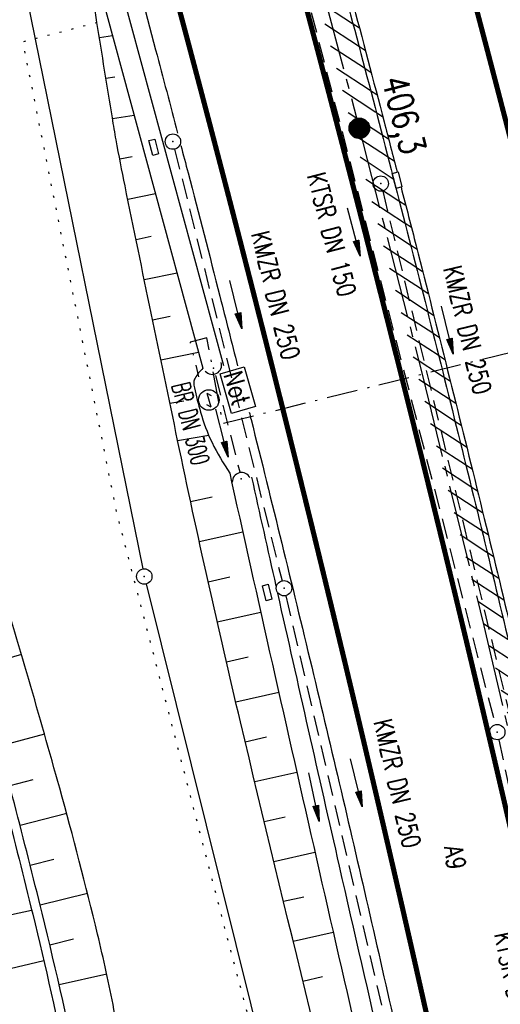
# Model space of a CAD drawing. Extents: x 445979 to 446615, y 447871 to 449065.
# Tile 32 of 47: x 446180 to 446227, y 448795 to 448891. Entities that reach past the tile are written whole.
import ezdxf
from ezdxf.enums import TextEntityAlignment as Align

# ---------------------------------------------------------------- set-up
doc = ezdxf.new("R2010")
doc.units = 0
doc.header["$LTSCALE"] = 2
doc.header["$MEASUREMENT"] = 0
for name, pattern in [('ACHSE', [5.5, 4, -0.5, 0.5, -0.5]), ('AUSGEZOGEN', [0]), ('BAB-FM2', [2.6, 1.5, -0.5, 0.1, -0.5]), ('GESTRICH-X2', [1.5, 1, -0.5]), ('PUNKTX2_STR', [0.6, 0.1, -0.5])]:
    doc.linetypes.add(name, pattern=pattern)
doc.layers.get('0').update_dxf_attribs({"linetype": 'AUSGEZOGEN'})
for name, color, linetype in [('199-GRENZL-BAB', 7, 'AUSGEZOGEN'), ('199-GRENZP-BAB', 7, 'AUSGEZOGEN'), ('ACHSETOP', 250, 'ACHSE'), ('BAB_FM', 5, 'BAB-FM2'), ('BOESCHG', 250, 'AUSGEZOGEN'), ('Boeschung', 15, 'CONTINUOUS'), ('DURCHL', 200, 'GESTRICH-X2'), ('FBRTOP', 250, 'AUSGEZOGEN'), ('HEKT_B', 250, 'CONTINUOUS'), ('KANAL', 7, 'GESTRICH-X2'), ('MULDE', 250, 'AUSGEZOGEN'), ('NS', 5, 'AUSGEZOGEN'), ('NUTZUNG', 8, 'PUNKTX2_STR'), ('PFEIL', 7, 'CONTINUOUS'), ('PFEILTOP', 200, 'AUSGEZOGEN'), ('SCHLITZRINNE', 200, 'AUSGEZOGEN'), ('SCHRIFT', 7, 'AUSGEZOGEN'), ('SCHSYMBOL', 200, 'AUSGEZOGEN'), ('TEXTO', 4, 'CONTINUOUS')]:
    doc.layers.add(name, color=color, linetype=linetype)
doc.styles.add('ROMANS', font='romans.shx', dxfattribs={"width": 0.8})

# ---------------------------------------------------------------- blocks, each defined once
blk = doc.blocks.new('*X15')
at = {"color": 0}
for p, q in [((212.2338378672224, 257.3935923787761), (213.2417524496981, 258.4015069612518)), ((212.2358318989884, 257.4662970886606), (213.1690477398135, 258.3995129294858)), ((212.2367523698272, 257.3257962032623), (213.3095486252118, 258.3985924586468)), ((212.2437289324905, 257.2620620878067), (213.3732827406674, 258.3916158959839)), ((212.2440325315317, 257.5452083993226), (213.0901364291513, 258.3913122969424)), ((212.2541807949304, 257.201803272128), (213.4335415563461, 258.3811640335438)), ((212.2606187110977, 257.6325052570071), (213.0028395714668, 258.3747261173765)), ((212.2676832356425, 257.1445950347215), (213.4907497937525, 258.3676615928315)), ((212.283919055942, 257.0901201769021), (213.5452246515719, 258.3514257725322)), ((212.2898237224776, 257.732420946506), (212.9029238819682, 258.3455211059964)), ((212.3026459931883, 257.0381364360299), (213.5972083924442, 258.3326988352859)), ((212.3236761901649, 256.9884559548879), (213.6468888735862, 258.3116686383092)), ((212.3425626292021, 257.8558705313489), (212.7794742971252, 258.2927821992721)), ((212.3468627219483, 256.9409318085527), (213.6944130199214, 258.2884821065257)), ((212.3720904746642, 256.8954488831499), (213.739895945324, 258.2632543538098)), ((212.3992698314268, 256.851917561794), (213.7834272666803, 258.2360749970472)), ((212.4283322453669, 256.8102692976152), (213.8250755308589, 258.2070125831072)), ((212.4592271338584, 256.770453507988), (213.864891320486, 258.1761176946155)), ((212.4919197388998, 256.7324354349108), (213.9029093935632, 258.1434250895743)), ((212.5263897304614, 256.6961947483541), (213.9391500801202, 258.1089550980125)), ((212.5626304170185, 256.6617247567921), (213.9736200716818, 258.0727144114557)), ((212.6006484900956, 256.6290321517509), (214.0063126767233, 258.0346963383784)), ((212.6404642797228, 256.5981372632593), (214.0372075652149, 257.9948805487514)), ((212.6821125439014, 256.5690748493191), (214.0662699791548, 257.9532322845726)), ((212.7256438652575, 256.5418954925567), (214.0934493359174, 257.9097009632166)), ((212.7711267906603, 256.5166677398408), (214.1186770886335, 257.8642180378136)), ((212.8186509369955, 256.4934812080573), (214.1418636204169, 257.8166938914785)), ((212.8683314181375, 256.4724510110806), (214.1628938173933, 257.7670134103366)), ((212.9203151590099, 256.4537240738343), (214.1816207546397, 257.7150296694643)), ((212.9747900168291, 256.437488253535), (214.197856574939, 257.6605548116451)), ((213.0319982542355, 256.4239858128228), (214.2113590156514, 257.6033465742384)), ((213.0922570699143, 256.4135339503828), (214.2218108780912, 257.5430877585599)), ((213.1559911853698, 256.4065573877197), (214.2287874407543, 257.4793536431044)), ((213.2237873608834, 256.4036428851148), (214.2317019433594, 257.4115574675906)), ((213.2964920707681, 256.4056369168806), (214.2297079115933, 257.3388527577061)), ((213.3754033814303, 256.4138375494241), (214.22150727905, 257.2599414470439)), ((213.4627002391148, 256.4304237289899), (214.2049210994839, 257.1726445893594)), ((213.5626159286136, 256.4596287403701), (214.1757160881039, 257.0727288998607)), ((213.6860655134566, 256.5123676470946), (214.1229771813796, 256.9492793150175))]:
    blk.add_line(p, q, dxfattribs=at)
blk = doc.blocks.new('SRMAST2')
at = {"color": 0}
blk.add_circle((0, 0), 0.9989724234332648, dxfattribs=at)
blk.add_point((0, 0), dxfattribs=at)
blk.add_blockref('*X15', (-213.2327699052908, -257.4025749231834))
blk = doc.blocks.new('NOTRUFS')
for p, q in [((-0.7000000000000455, 0), (-0.3571631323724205, 0.350232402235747)), ((-0.7000000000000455, 0), (0.7000000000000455, 0)), ((0.3571631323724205, -0.350232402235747), (0.7000000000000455, 0))]:
    blk.add_line(p, q)
blk.add_lwpolyline([(-2.142789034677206, 4.194266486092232), (1.876258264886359, 4.194266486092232), (1.876258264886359, 1.750018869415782), (-2.142789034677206, 1.750018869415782)], close=True)
blk.add_circle((0, 0), 1)
at = {"style": 'ROMANS', "width": 0.8}
blk.add_text('Not', height=1.8, dxfattribs=at).set_placement((-1.981565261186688, 2.07063249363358))
blk = doc.blocks.new('42')
at = {"color": 0}
blk.add_arc((-0.0246800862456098, -0.3106833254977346), 0.9100732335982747, 12.53630024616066, 167.4636997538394, dxfattribs=at)
blk.add_point((0, 0), dxfattribs=at)
blk = doc.blocks.new('GST')
at = {"color": 0}
blk.add_circle((0, 0), 0.75, dxfattribs=at)
blk.add_point((0, 0), dxfattribs=at)
blk = doc.blocks.new('10')
blk.add_blockref('GST', (0, 0))
blk = doc.blocks.new('PFEIL2')
at = {"color": 0}
for p, q in [((0.8796887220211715, 0.0024565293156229), (-2.401395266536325, -0.0115320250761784)), ((0.8808543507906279, -0.2709205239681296), (0.8785230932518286, 0.2758335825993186)), ((0.8785230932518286, 0.2758335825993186), (2.429089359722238, 0.0090619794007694)), ((0.9110887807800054, 0.2702307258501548), (0.8785706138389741, 0.2646884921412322)), ((0.9651190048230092, 0.2609349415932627), (0.8786494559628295, 0.2461975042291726)), ((1.01914922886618, 0.2516391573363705), (0.8787282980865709, 0.2277065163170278)), ((1.073179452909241, 0.24234337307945), (0.8788071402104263, 0.2092155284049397)), ((1.127209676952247, 0.2330475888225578), (0.8788859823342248, 0.1907245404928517)), ((1.181239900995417, 0.2237518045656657), (0.8789648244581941, 0.1722335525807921)), ((1.235270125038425, 0.2144560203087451), (0.8790436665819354, 0.1537425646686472)), ((1.289300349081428, 0.2051602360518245), (0.8791225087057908, 0.1352515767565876)), ((1.34333057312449, 0.195864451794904), (0.8792013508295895, 0.1167605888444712)), ((1.397360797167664, 0.1865686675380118), (0.8792801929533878, 0.0982696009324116)), ((1.451391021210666, 0.1772728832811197), (0.8793590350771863, 0.0797786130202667)), ((1.505421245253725, 0.1679770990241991), (0.8794378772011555, 0.0612876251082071)), ((1.559451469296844, 0.1586813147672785), (0.8795167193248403, 0.0427966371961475)), ((1.613481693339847, 0.1493855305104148), (0.8795955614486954, 0.024305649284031)), ((1.66751191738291, 0.140089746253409), (0.8796744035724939, 0.005814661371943)), ((1.721542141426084, 0.1307939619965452), (0.8797532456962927, -0.0126763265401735)), ((1.775572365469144, 0.1214981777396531), (0.8798320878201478, -0.0311673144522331)), ((1.82960258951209, 0.1122023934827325), (0.8799109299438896, -0.0496583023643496)), ((1.883632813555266, 0.1029066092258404), (0.8799897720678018, -0.0681492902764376)), ((1.937663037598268, 0.0936108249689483), (0.8800686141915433, -0.08664027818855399)), ((1.991693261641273, 0.0843150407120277), (0.8801474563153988, -0.105131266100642)), ((2.045723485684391, 0.0750192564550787), (0.8802262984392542, -0.1236222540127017)), ((2.099753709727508, 0.0657234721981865), (0.8803051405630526, -0.1421132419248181)), ((2.153783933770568, 0.056427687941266), (0.8803839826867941, -0.1606042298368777)), ((2.207814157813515, 0.0471319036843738), (0.8804628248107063, -0.1790952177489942)), ((2.261844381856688, 0.0378361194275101), (0.8805416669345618, -0.1975862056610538)), ((2.31587460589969, 0.0285403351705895), (0.8806205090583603, -0.2160771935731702)), ((2.36990482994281, 0.0192445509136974), (0.8806993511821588, -0.2345681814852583)), ((2.423935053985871, 0.009948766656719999), (0.8807781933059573, -0.2530591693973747)), ((2.429089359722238, 0.0090619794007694), (0.8808543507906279, -0.2709205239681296))]:
    blk.add_line(p, q, dxfattribs=at)

msp = doc.modelspace()

# ---------------------------------------------------------------- hatches: boundary and pattern name
at = {"layer": 'SCHLITZRINNE'}
h = msp.add_hatch(dxfattribs=at)
h.set_pattern_fill('_USER', color=256, scale=1.5, angle=45, style=0, pattern_type=0)
h.set_pattern_definition([(326.8516478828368, (446242.5559355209, 448767.2091393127), (0.8202130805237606, 1.255886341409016), [])])
h.paths.add_polyline_path([(446241.9839166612, 448767.4970483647), (446241.6720763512, 448768.967194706), (446242.2421441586, 448769.0881147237), (446242.5539844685, 448767.6179683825)], flags=17)
edge = h.paths.add_edge_path()
edge.add_arc((443772.9117697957, 448244.6714265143), 2524.319307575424, 11.76299302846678, 11.95577278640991, ccw=False)
edge.add_arc((443770.5049746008, 448244.1702429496), 2526.777731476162, 11.565555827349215, 11.762993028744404, ccw=False)
edge.add_arc((443797.2556066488, 448250.9596761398), 2498.645289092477, 17.472849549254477, 17.72907411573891, ccw=False)
edge.add_arc((443801.4967264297, 448252.2946868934), 2494.19901529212, 17.186134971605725, 17.47284954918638, ccw=False)
edge.add_arc((443779.376446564, 448245.4531781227), 2517.353129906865, 16.90074209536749, 17.186135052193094, ccw=False)
edge.add_arc((443775.3094260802, 448244.2174652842), 2521.603734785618, 16.616266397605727, 16.90074209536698, ccw=False)
edge.add_arc((443782.9233524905, 448246.4896269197), 2513.658006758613, 16.331341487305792, 16.616266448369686, ccw=False)
edge.add_arc((443787.1060920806, 448247.7152296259), 2509.299404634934, 16.04550486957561, 16.331341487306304, ccw=False)
edge.add_arc((443793.5578897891, 448249.5707960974), 2502.586073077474, 15.759285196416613, 16.04550494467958, ccw=False)
edge.add_arc((443788.917704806, 448248.2613167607), 2507.407489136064, 15.47381299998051, 15.759285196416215, ccw=False)
edge.add_arc((443775.6502358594, 448244.5884487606), 2521.173958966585, 15.189121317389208, 15.473813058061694, ccw=False)
edge.add_arc((443775.4297892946, 448244.5285996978), 2521.402385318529, 14.904547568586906, 15.189121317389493, ccw=False)
edge.add_arc((443786.023892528, 448247.348374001), 2510.439440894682, 14.619353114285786, 14.904547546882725, ccw=False)
edge.add_arc((443794.313674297, 448249.5106907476), 2501.872288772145, 14.333066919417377, 14.619353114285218, ccw=False)
edge.add_arc((443787.1968895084, 448247.6922687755), 2509.217714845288, 14.047200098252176, 14.333066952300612, ccw=False)
edge.add_arc((443786.434425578, 448247.5014978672), 2510.003682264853, 13.761648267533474, 14.047200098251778, ccw=False)
edge.add_arc((443786.0930713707, 448247.4178938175), 2510.35512547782, 13.476116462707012, 13.761648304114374, ccw=False)
edge.add_arc((443785.1281000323, 448247.1866500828), 2511.347417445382, 13.190785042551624, 13.476116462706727, ccw=False)
edge.add_arc((443782.0868532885, 448246.4738489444), 2514.471079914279, 12.905630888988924, 13.190785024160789, ccw=False)
edge.add_arc((443785.4923672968, 448247.2541680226), 2510.977310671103, 12.61978960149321, 12.905630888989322, ccw=False)
edge.add_arc((443798.7222891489, 448250.2162029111), 2497.419859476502, 12.333173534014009, 12.619789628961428, ccw=False)
edge.add_arc((443791.7861288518, 448248.6996679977), 2504.519873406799, 12.047536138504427, 12.33317353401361, ccw=False)
edge.add_arc((443772.9117695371, 448244.6714264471), 2523.819307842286, 11.76299302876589, 12.047536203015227, ccw=False)
edge.add_arc((443770.5049746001, 448244.1702429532), 2526.277731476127, 11.565555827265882, 11.762993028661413, ccw=False)
edge.add_line((446245.489045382, 448750.6611371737), (446245.9788933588, 448750.7613816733))

# ---------------------------------------------------------------- linework, layer by layer
at = {"layer": '199-GRENZL-BAB', "flags": 128}
for points in [[(446180.4098698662, 448895.2842744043), (446192.1414587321, 448837.4941183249)], [(446192.4710179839, 448836.0314209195), (446207.0695143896, 448777.3276773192)]]:
    msp.add_lwpolyline(points, dxfattribs=at)
at = {"layer": 'ACHSETOP'}
for p, q in [((446206.82, 448904.627), (446213.25, 448880.469)), ((446213.25, 448880.469), (446219.439, 448856.247)), ((446219.439, 448856.247), (446225.386, 448831.965)), ((446225.386, 448831.965), (446231.091, 448807.624))]:
    msp.add_line(p, q, dxfattribs=at)
at = {"layer": 'BAB_FM', "flags": 128}
msp.add_lwpolyline([(446238.2722020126, 448861.1365868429), (446199.9512845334, 448851.6635817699), (446198.3968583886, 448860.0351861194), (446196.7465353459, 448859.6272230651), (446197.5864592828, 448856.2294991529)], dxfattribs=at)
at = {"layer": 'BOESCHG'}
for p, q in [((446189.2020264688, 448889.4859571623), (446187.9161500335, 448889.2806143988)), ((446189.40325184, 448885.4689147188), (446188.5503181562, 448885.3312042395)), ((446191.3095312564, 448881.7302862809), (446189.1913153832, 448881.3828959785)), ((446191.1215600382, 448877.6796617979), (446189.8964768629, 448877.4456355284)), ((446193.3889524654, 448874.0779636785), (446190.6813941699, 448873.5234290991)), ((446192.9623457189, 448869.9085432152), (446191.4852280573, 448869.6050294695)), ((446195.4898898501, 448866.3464610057), (446192.2915706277, 448865.6871453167)), ((446194.8203271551, 448862.1254754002), (446193.1004215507, 448861.7697782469)), ((446197.5904930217, 448858.6161882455), (446193.9117804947, 448857.8529298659)), ((446194.7841469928, 448853.6604905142), (446196.1377022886, 448853.8801764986)), ((446195.5429999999, 448850.021), (446198.5664362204, 448850.5554542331)), ((446200.64, 448846.83), (446200.7949911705, 448846.0038338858)), ((446196.804309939, 448844.0690904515), (446198.9110806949, 448844.5385468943)), ((446197.6532940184, 448840.1579200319), (446201.8888290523, 448841.1039805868)), ((446198.5175423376, 448836.2501420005), (446200.6396608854, 448836.7252702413)), ((446199.3970498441, 448832.3457777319), (446203.6367023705, 448833.2972580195)), ((446180.3161379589, 448829.1477179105), (446176.0669165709, 448827.9304022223)), ((446200.291811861, 448828.4448486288), (446202.4027047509, 448828.9197044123)), ((446201.2018242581, 448824.5473754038), (446205.3924650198, 448825.4923060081)), ((446182.5632033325, 448821.3754965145), (446178.1621094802, 448820.209788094)), ((446202.1256518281, 448820.6530561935), (446204.1994780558, 448821.121776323)), ((446203.0545656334, 448816.7599336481), (446207.1561152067, 448817.6891325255)), ((446181.4165198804, 448816.9243523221), (446179.1785782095, 448816.3411011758)), ((446184.7249560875, 448813.6337260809), (446180.1796643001, 448812.468405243)), ((446203.9870870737, 448812.8676775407), (446206.0139923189, 448813.3279463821)), ((446204.9232152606, 448808.976291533), (446208.9276511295, 448809.8877455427)), ((446183.4624606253, 448809.1709743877), (446181.1653519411, 448808.5917614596)), ((446186.7568939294, 448805.8569640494), (446182.1356255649, 448804.7112310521)), ((446205.8629493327, 448805.0857791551), (446207.8396625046, 448805.5367518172)), ((446206.8062884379, 448801.1961438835), (446210.7070709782, 448802.0881530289)), ((446185.4027006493, 448801.3795618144), (446183.0836223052, 448800.82521404)), ((446188.6239710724, 448797.9905133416), (446183.9950587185, 448796.9304628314)), ((446207.7532316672, 448797.3073894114), (446209.6764842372, 448797.7482107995))]:
    msp.add_line(p, q, dxfattribs=at)
for points in [[(446217.8988036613, 448932.1814948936, -0.001314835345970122), (446220.3577065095, 448923.2116407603, -0.001292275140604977), (446224.9399788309, 448906.1474538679, -0.005100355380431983), (446227.014706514, 448898.0071358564, 0.00423920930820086), (446229.494, 448888.209, 0.007781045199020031), (446229.8881253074, 448886.795240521, 0.005728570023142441)], [(446198.894, 448743.076, 0.001396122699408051), (446197.4884086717, 448751.7876673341, 0.005637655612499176), (446197.11, 448753.94, 0.001953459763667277), (446189.3324678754, 448794.5520968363, 0.01077271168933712), (446187.735, 448801.879, 0.00877375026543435), (446184.0414670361, 448816.1204525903, 0.005865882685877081), (446177.896, 448837.25, 0.002361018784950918), (446172.7494409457, 448853.9173966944, 0.003129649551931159), (446168.729, 448866.448, 0.01454276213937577), (446163.8523685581, 448879.9831235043, -0.01901563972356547), (446160.215, 448890.369, -0.01335665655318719), (446155.2039572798, 448908.3260137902, 0.002191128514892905), (446151.4757099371, 448922.9388875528, 0.001541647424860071)], [(446145.5440630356, 448920.3638017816, -0.0005380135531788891), (446151.4438950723, 448899.6640603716, 0.006347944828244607), (446154.88, 448888.119, 0.005426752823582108), (446155.3561639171, 448886.6468429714, 0.0004111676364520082), (446161.867, 448867.292, 0.002219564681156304), (446168.1052261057, 448849.065450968, -0.00268400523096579), (446173.25, 448833.988, -0.01476457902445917), (446175.8924322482, 448825.2586911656, -0.006088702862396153), (446181.411, 448803.846, -0.009949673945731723), (446184.8711187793, 448788.3843099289, -0.004189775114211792), (446192.046, 448751.452, -0.01130066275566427), (446192.2947796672, 448749.9192013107, -0.002282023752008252), (446193.32, 448742.299)], [(446194.13, 448742.481, 0.002727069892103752), (446193.2153654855, 448750.0404044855, 0.01363318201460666), (446192.9829999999, 448751.546, 0.005058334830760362), (446186.1729740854, 448786.8592172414, 0.01039976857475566), (446182.331, 448803.926, 0.005475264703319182), (446176.8097535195, 448825.2663124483, 0.01274477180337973), (446174.105, 448834.343, 0.007613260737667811), (446168.6269947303, 448850.3190622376, -0.007062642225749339), (446162.703, 448867.534, -0.001017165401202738), (446156.8267944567, 448885.5511630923, -0.005930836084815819), (446155.862, 448888.655, -0.002648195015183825), (446150.9879563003, 448905.339984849, 0.00029947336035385), (446146.5502841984, 448920.8006291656, 0.0002435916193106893)], [(446195.5429999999, 448850.021, -0.001014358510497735), (446190.4120238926, 448874.8443594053, -0.005623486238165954), (446189.546, 448879.334, -0.004389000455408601), (446189.1761983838, 448881.4814986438, -0.001013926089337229), (446187.676, 448890.794, -0.01483353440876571), (446187.4304503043, 448892.7014151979, -0.005850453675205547), (446187.0084760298, 448897.5582782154)], [(446220.664, 448751.001, -0.003788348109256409), (446216.1150796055, 448764.0503491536, -0.02029692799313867), (446215.384, 448766.525, -0.003341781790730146), (446201.666246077, 448822.5843789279, -0.00686095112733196), (446195.5429999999, 448850.021, -0.001014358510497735)]]:
    msp.add_lwpolyline(points, format="xyb", dxfattribs=at)
at = {"layer": 'BOESCHG', "flags": 128}
msp.add_lwpolyline([(446198.0125440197, 448857.0630299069, 0.07499007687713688), (446197.2344907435, 448856.1090214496, 0.1287212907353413), (446197.117, 448855.698, 0.06134746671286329), (446197.1707390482, 448855.1632113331, 0.01335404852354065), (446197.778, 448852.779, 0.04310170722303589), (446198.8915151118, 448849.8408048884, 0.03888457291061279), (446200.64, 448846.83)], format="xyb", dxfattribs=at)
at = {"layer": 'Boeschung'}
msp.add_line((446178.5459346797, 448798.387704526), (446182.4943016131, 448799.3052484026), dxfattribs=at)
at = {"layer": 'Boeschung', "linetype": 'Continuous'}
msp.add_lwpolyline([(446181.2852340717, 448804.2022560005), (446179.3357179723, 448803.7529897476)], dxfattribs=at)
at = {"layer": 'DURCHL'}
msp.add_line((446199.219, 448856.375), (446201.594, 448846.969), dxfattribs=at)
at = {"layer": 'FBRTOP', "const_width": 0.5}
for points in [[(446307.9658799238, 448414.6261095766, 8.605346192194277e-07), (446312.8063783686, 448377.4401215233, -6.454000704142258e-07), (446317.6468768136, 448340.2541334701)], [(446280.2001200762, 448411.0118904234, 8.605353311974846e-07), (446285.0406216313, 448373.8258784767, -6.453999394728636e-07), (446289.8811231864, 448336.63986653)], [(446343.4628783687, 448141.9271215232, -2.761175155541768e-06), (446347.7820730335, 448108.7439520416, 3.873560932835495e-06)], [(446189.3271341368, 449013.4125094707, -0.0009006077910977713), (446192.0582280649, 449004.7905088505, -0.001251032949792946), (446195.7937473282, 448992.8188451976, -0.001245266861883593), (446199.4864705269, 448980.7731617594, -0.001241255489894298), (446203.1136565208, 448968.7278205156, -0.001243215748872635), (446206.6753206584, 448956.6836256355, -0.001247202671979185), (446210.1820889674, 448944.6041408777, -0.001248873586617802), (446213.6239001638, 448932.5234850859, -0.001245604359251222), (446217.0030483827, 448920.4342180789, -0.001242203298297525), (446220.3310905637, 448908.2951424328, -0.001241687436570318), (446223.5977262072, 448896.1436322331, -0.001244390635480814), (446226.7969377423, 448884.0024618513, -0.001249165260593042), (446229.9368397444, 448871.8405323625, -0.001247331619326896), (446233.0205049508, 448859.6451755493, -0.001245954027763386), (446236.0409249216, 448847.4442646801, -0.001245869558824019), (446239.0007032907, 448835.2276244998, -0.001244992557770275), (446241.8986902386, 448823.0001676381, -0.001244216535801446), (446244.7375376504, 448810.7507997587, -0.001247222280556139), (446247.5181529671, 448798.4749004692, -0.001250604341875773), (446250.2300539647, 448786.2184987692, -0.001246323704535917), (446252.8791592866, 448773.9559071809, -0.001241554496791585), (446255.4771579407, 448761.6331317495, -0.0008844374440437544), (446257.2923058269, 448752.8384693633, -0.001248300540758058)], [(446173.2011105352, 449011.3134319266, -0.001190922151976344), (446176.7962531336, 448999.9864987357, -0.001251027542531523), (446180.5080681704, 448988.0908023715, -0.001245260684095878), (446184.1773613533, 448976.1215483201, -0.001241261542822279), (446187.7815684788, 448964.1525170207, -0.001243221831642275), (446191.3206684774, 448952.1846249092, -0.001247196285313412), (446194.8051866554, 448940.1817828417, -0.001248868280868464), (446198.2251571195, 448928.1777878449, -0.001245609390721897), (446201.582884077, 448916.1651582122, -0.001242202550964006), (446204.8898442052, 448904.1029796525, -0.001241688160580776), (446208.135790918, 448892.0284299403, -0.00124439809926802), (446211.3147231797, 448879.9642197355, -0.001249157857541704), (446214.4347003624, 448867.8794652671, -0.001247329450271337), (446217.498785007, 448855.7615463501, -0.001245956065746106), (446220.5000377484, 448843.6380612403, -0.001245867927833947), (446223.441042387, 448831.4989107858, -0.001244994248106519), (446226.3206546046, 448819.3489824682, -0.001244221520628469), (446229.1414946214, 448807.1773143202, -0.001247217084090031), (446231.9044518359, 448794.9793717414, -0.001250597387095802), (446234.5991351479, 448782.8007858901, -0.00124633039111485), (446237.2314403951, 448770.6159618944, -0.001241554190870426), (446239.812977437, 448758.3712668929, -0.0008537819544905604), (446241.5546205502, 448749.9353589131, -0.001248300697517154)], [(446161.1043495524, 449009.7388317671, -0.0001615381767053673), (446161.6008527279, 449008.1902922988, -0.001247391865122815), (446165.3497719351, 448996.3834911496, -0.001251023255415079), (446169.0438088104, 448984.5447702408, -0.001245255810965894), (446172.6955294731, 448972.6328382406, -0.00124126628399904), (446176.2825024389, 448960.7210394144, -0.001243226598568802), (446179.8046793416, 448948.8103743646, -0.001247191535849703), (446183.2725099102, 448936.8650143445, -0.001248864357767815), (446186.6760998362, 448924.9185149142, -0.001245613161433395), (446190.0177608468, 448912.9633633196, -0.00124220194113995), (446193.3089094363, 448900.9588575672, -0.001241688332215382), (446196.5393394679, 448888.9420281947, -0.001244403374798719), (446199.7030622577, 448876.9355381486, -0.001249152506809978), (446202.8080958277, 448864.908664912, -0.001247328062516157), (446205.8574950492, 448852.8488244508, -0.00124595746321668), (446208.8443723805, 448840.7834086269, -0.001245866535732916), (446211.7712967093, 448828.7023755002, -0.001244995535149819), (446214.6371278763, 448816.6105936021, -0.001244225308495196), (446217.4444623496, 448804.4972002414, -0.001247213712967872), (446220.1941759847, 448792.3577251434, -0.001250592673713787), (446222.8759460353, 448780.2375012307, -0.001246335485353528), (446225.4956512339, 448768.1110028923, -0.001241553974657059), (446228.0648420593, 448755.9248682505, -0.0008305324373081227), (446229.7513318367, 448747.7580215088, -0.001248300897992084)]]:
    msp.add_lwpolyline(points, format="xyb", dxfattribs=at)
at = {"layer": 'FBRTOP'}
for points in [[(446192.3503866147, 449013.8060374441, -0.0008465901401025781), (446194.9198483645, 449005.6912607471, -0.001251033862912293), (446198.6598121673, 448993.7053532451, -0.001245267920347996), (446202.3569284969, 448981.6453392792, -0.001241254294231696), (446205.9884230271, 448969.5856899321, -0.001243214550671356), (446209.5543179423, 448957.5271882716, -0.001247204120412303), (446213.0652581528, 448945.4333329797, -0.001248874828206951), (446216.5111644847, 448933.3383033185, -0.001245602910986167), (446219.8943291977, 448921.2346668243, -0.001242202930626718), (446223.226324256, 448909.0811729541, -0.001241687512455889), (446226.4968390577, 448896.9152327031, -0.001244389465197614), (446229.6998529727, 448884.7596322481, -0.001249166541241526), (446232.8434908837, 448872.5832324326, -0.001247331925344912), (446235.9308274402, 448860.3733560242, -0.001245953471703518), (446238.9548412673, 448848.1579278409, -0.00124586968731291), (446241.9181397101, 448835.9267583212, -0.00124499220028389), (446244.8195719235, 448823.6847648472, -0.001244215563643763), (446247.6617957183, 448811.4208282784, -0.00124722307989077), (446250.445721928, 448799.1303121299, -0.001250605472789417), (446253.1608512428, 448786.859319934, -0.001246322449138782), (446255.8131065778, 448774.5821469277, -0.001241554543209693), (446258.4141917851, 448762.2447314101, -0.0008901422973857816), (446260.2431176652, 448753.3828018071, -0.001248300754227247)], [(446165.6349918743, 448984.5662913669, -0.0001038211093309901), (446165.9389052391, 448983.5843865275, -0.001245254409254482), (446169.5858666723, 448971.6879792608, -0.001241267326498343), (446173.1681720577, 448959.7916809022, -0.00124322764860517), (446176.6857656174, 448947.8965148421, -0.001247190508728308), (446180.1490766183, 448935.9667228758, -0.001248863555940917), (446183.5482301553, 448924.0357951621, -0.00124561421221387), (446186.8855399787, 448912.0962105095, -0.001242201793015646), (446190.1724062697, 448900.1073245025, -0.001241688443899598), (446193.3986338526, 448888.1061277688, -0.0008421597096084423), (446195.5434471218, 448879.9929471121, -0.001249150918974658)], [(446195.8549609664, 448878.8053090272, -0.0002790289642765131), (446196.5582374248, 448876.1152702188, -0.001249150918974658), (446199.6592237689, 448864.1040731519, -0.0007044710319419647), (446201.3866164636, 448857.3036125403, -0.001245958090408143)], [(446202.5197976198, 448852.7982747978, -7.641690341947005e-05), (446202.7046456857, 448852.0599622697, -0.001245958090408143), (446205.6876296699, 448840.010273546, -0.001245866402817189), (446208.6107405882, 448827.944980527, -0.001244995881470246), (446211.4728393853, 448815.8689466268, -0.001244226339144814), (446214.2765161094, 448803.7713360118, -0.001247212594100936), (446217.022642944, 448791.6476958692, -0.001250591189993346), (446219.7009156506, 448779.5432783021, -0.000915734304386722), (446221.6290964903, 448770.6463211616, -0.001241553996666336)], [(446298.192, 448239.42, 2.456044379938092e-06), (446300.7073444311, 448220.0568416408, -9.21673241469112e-06)]]:
    msp.add_lwpolyline(points, format="xyb", dxfattribs=at)
at = {"layer": 'KANAL'}
for p, q in [((446199.5629999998, 448926.625), (446226.4999999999, 448822.313)), ((446195.2499999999, 448878.4380000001), (446205.7189999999, 448836.3439999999)), ((446215.5309999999, 448874.344), (446228.1249999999, 448822.3750000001)), ((446199.2189999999, 448856.3749999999), (446201.5939999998, 448846.969)), ((446206.0939999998, 448834.875), (446215.8749999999, 448792.9060000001)), ((446226.8439999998, 448820.844), (446249.406, 448715))]:
    msp.add_line(p, q, dxfattribs=at)
at = {"layer": 'MULDE', "flags": 128}
msp.add_lwpolyline([(446183.4784809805, 448915.7680527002), (446188.9295239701, 448898.1157217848), (446200.0130059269, 448857.3282280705)], dxfattribs=at)
at = {"layer": 'MULDE'}
msp.add_lwpolyline([(446181.5675190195, 448915.1779472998), (446187.0084760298, 448897.5582782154), (446198.0125440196, 448857.0630299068)], dxfattribs=at)
for points in [[(446202.7450088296, 448846.4481661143, 0.0003437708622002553), (446205.1179404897, 448835.8271454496, 0.001228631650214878)], [(446205.2764023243, 448835.1203212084, 0.0008619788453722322), (446211.2929814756, 448808.5039263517, 0.001228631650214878), (446220.0273280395, 448770.602153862, 0.0003035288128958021), (446222.2137991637, 448761.2453148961, 0.0003035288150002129), (446224.4116289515, 448751.8911373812)]]:
    msp.add_lwpolyline(points, format="xyb", dxfattribs=at)
at = {"layer": 'MULDE', "flags": 128}
msp.add_lwpolyline([(446200.7949911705, 448846.0038338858, 0.00122857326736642), (446209.3436417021, 448808.0566057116, 0.001228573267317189), (446218.0786719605, 448770.1518461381, 0.0003035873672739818), (446220.2658392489, 448760.7920230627, 0.0003035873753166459), (446222.4643710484, 448751.4348626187)], format="xyb", dxfattribs=at)
at = {"layer": 'NUTZUNG'}
msp.add_lwpolyline([(446231.617, 448889.0379999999, 0.001947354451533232), (446223.3141918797, 448919.6640837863, 0.003734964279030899), (446218.804, 448935.5820000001, 6.298348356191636e-06), (446214.5130861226, 448950.3050900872, 0.0002891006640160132)], format="xyb", dxfattribs=at)
at = {"layer": 'NUTZUNG', "flags": 128}
msp.add_lwpolyline([(446215.384, 448766.525), (446209.386, 448767.773), (446200.439, 448801.351), (446189.595, 448843.033), (446180.463, 448888.911), (446187.676, 448890.794)], dxfattribs=at)
at = {"layer": 'SCHLITZRINNE'}
for p, q in [((446212.6383757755, 448890.6588247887), (446213.2638845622, 448890.2503081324)), ((446213.2115319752, 448888.4929359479), (446213.8364219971, 448888.0848234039)), ((446213.7821914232, 448886.3286777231), (446214.4064650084, 448885.9209677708)), ((446214.3503615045, 448884.1660452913), (446214.9740209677, 448883.758736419)), ((446214.9160495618, 448882.0050338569), (446215.5390972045, 448881.5981245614)), ((446215.4792617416, 448879.8456394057), (446216.1016985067, 448879.4391290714)), ((446216.0399989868, 448877.687861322), (446216.6618264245, 448877.2817489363)), ((446217.1540748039, 448873.3771371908), (446217.7746904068, 448872.9718162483)), ((446217.7074277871, 448871.2241817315), (446218.3274408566, 448870.8192543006)), ((446218.2583336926, 448869.0728244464), (446218.8777465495, 448868.6682890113)), ((446218.8068025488, 448866.923058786), (446219.4256190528, 448866.5189128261)), ((446219.3528455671, 448864.7748774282), (446219.9710679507, 448864.3711194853)), ((446219.8964697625, 448862.6282757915), (446220.5141002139, 448862.2249044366)), ((446220.4376820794, 448860.4832493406), (446221.0547227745, 448860.0802631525)), ((446220.9764894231, 448858.3397935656), (446221.5929425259, 448857.9371911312)), ((446221.5128986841, 448856.1979039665), (446222.1287664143, 448855.795683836)), ((446222.046917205, 448854.0575757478), (446222.6622018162, 448853.6557364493)), ((446222.5785519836, 448851.9188043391), (446223.1932556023, 448851.517344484)), ((446223.1078097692, 448849.7815853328), (446223.72193451, 448849.3805035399)), ((446223.6346972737, 448847.645914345), (446224.2482452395, 448847.2452092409)), ((446224.1592211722, 448845.5117870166), (446224.7721944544, 448845.1114572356)), ((446224.6813881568, 448843.3791989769), (446225.2937888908, 448842.9792431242)), ((446225.201205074, 448841.2481457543), (446225.8130353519, 448840.8485624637)), ((446225.7186785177, 448839.1186230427), (446226.3299403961, 448838.7194109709)), ((446226.233815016, 448836.9906265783), (446226.8445105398, 448836.5917843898)), ((446226.7466210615, 448834.864152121), (446227.3567522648, 448834.4656784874))]:
    msp.add_line(p, q, dxfattribs=at)
for points in [[(446177.2329358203, 449011.838242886, -0.001117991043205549), (446180.6117468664, 449001.1875012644, -0.001251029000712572), (446184.3294879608, 448989.2728130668, -0.001245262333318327), (446188.0046386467, 448977.2844516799, -0.001241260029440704), (446191.6145904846, 448965.2963429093, -0.00124322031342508), (446195.1593315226, 448953.3093750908, -0.001247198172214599), (446198.6494122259, 448941.2873723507, -0.001248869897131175), (446202.0748428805, 448929.2642121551, -0.001245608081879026), (446205.4379251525, 448917.2324231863, -0.001242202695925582), (446208.7501557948, 448905.1510203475, -0.001241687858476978), (446212.0012747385, 448893.0572305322, -0.001244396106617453), (446215.1852768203, 448880.9737802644, -0.001249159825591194), (446218.310235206, 448868.8697320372, -0.001247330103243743), (446221.379214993, 448856.7324536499, -0.001245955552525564), (446224.3852595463, 448844.5896120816, -0.001245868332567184), (446227.330957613, 448832.4310892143, -0.001244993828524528), (446230.2151635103, 448820.2617787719, -0.001244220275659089), (446233.0405053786, 448808.0706856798, -0.001247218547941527), (446235.8078771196, 448795.853253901, -0.001250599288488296), (446238.506864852, 448783.6552141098, -0.001246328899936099), (446241.143370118, 448771.4509481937, -0.001241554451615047), (446243.729022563, 448759.186733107, -0.0008614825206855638), (446245.489045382, 448750.6611371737, -0.001248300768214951)], [(446202.9336689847, 448928.0604773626, -0.001106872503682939), (446205.9198013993, 448917.3658221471, -0.001242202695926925), (446209.2326889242, 448905.2820233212, -0.001241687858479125), (446212.4844525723, 448893.185835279, -0.001244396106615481), (446215.6690888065, 448881.0999783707, -0.000506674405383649), (446216.9441554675, 448876.1913297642, -0.001247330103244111)], [(446217.3200855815, 448874.7362520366, -0.00059234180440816), (446218.7946717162, 448868.9935111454, -0.001247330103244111), (446221.8642630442, 448856.8538142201, -0.001245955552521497), (446224.8709064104, 448844.7085537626, -0.001245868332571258), (446227.8171911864, 448832.5476092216, -0.0009877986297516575), (446230.110991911, 448822.8915284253, -0.001244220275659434)]]:
    msp.add_lwpolyline(points, format="xyb", dxfattribs=at)
at = {"layer": 'SCHSYMBOL'}
for points in [[(446193.3034765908, 448879.4214777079), (446193.6846985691, 448877.9677774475), (446193.1210079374, 448877.8199538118), (446192.739785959, 448879.273654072)], [(446216.8359829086, 448874.6111735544), (446216.460033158, 448876.0662462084), (446217.0242559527, 448876.2120254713), (446217.4002057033, 448874.7569528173)], [(446204.3763388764, 448835.9971460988), (446204.7313115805, 448834.5368142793), (446204.1650494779, 448834.3991691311), (446203.8100767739, 448835.8595009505)]]:
    msp.add_lwpolyline(points, close=True, dxfattribs=at)

# ---------------------------------------------------------------- block references
at = {"layer": '199-GRENZP-BAB', "rotation": 277.4163262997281}
msp.add_blockref('GST', (446192.2905658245, 448836.7592169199), dxfattribs=at)
at = {"layer": 'HEKT_B'}
msp.add_blockref('SRMAST2', (446213.25, 448880.469), dxfattribs=at)
at = {"layer": 'NS', "rotation": 286.0629049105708}
msp.add_blockref('NOTRUFS', (446198.583, 448853.9739999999), dxfattribs=at)
at = {"layer": 'PFEIL'}
for p, rotation in [((446212.7241560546, 448870.3518099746), 284.4854000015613), ((446201.2060362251, 448863.2827586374), 283.9631999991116), ((446221.830630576, 448860.7916054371), 283.6398000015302), ((446199.8519776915, 448850.7429935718), 284.1431999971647), ((446212.9634630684, 448816.651525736), 283.1550000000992)]:
    msp.add_blockref('PFEIL2', p, dxfattribs=dict(at, rotation=rotation))
at = {"layer": 'PFEILTOP', "rotation": 281.4875414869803}
msp.add_blockref('PFEIL2', (446208.8361599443, 448815.2624608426), dxfattribs=at)
at = {"layer": 'SCHSYMBOL'}
for name, p, rotation in [('GST', (446195.083, 448879.167), 284.6945000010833), ('GST', (446215.341, 448875.079), 104.4867999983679), ('42', (446199.0512266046, 448857.0919554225), 208.4345533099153), ('42', (446201.7232498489, 448846.2886059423), 13.92260000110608), ('GST', (446205.911, 448835.619), 283.6623000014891), ('10', (446226.703, 448821.586), 283.2386)]:
    msp.add_blockref(name, p, dxfattribs=dict(at, rotation=rotation))

# ---------------------------------------------------------------- texts
at = {"layer": 'HEKT_B', "style": 'ROMANS', "width": 0.8}
msp.add_text('406,3', height=2.5, rotation=284.618, dxfattribs=at).set_placement((446215.438, 448885.188))
at = {"layer": 'SCHRIFT', "style": 'ROMANS', "width": 0.8}
msp.add_text('A9', height=1.8, rotation=278.9916748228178, dxfattribs=at).set_placement((446221.5163246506, 448810.3585480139))
at = {"layer": 'TEXTO', "style": 'ROMANS'}
for s, rotation, width, p in [('KTSR DN 150', 284.4854000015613, 0.75, (446209.7003612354, 448869.884449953)), ('KMZR DN 250', 283.9631999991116, 0.75, (446204.2165019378, 448863.9655385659)), ('KMZR DN 250', 283.6398000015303, 0.75, (446222.9188597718, 448860.5932544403)), ('BR DN 300', 284.1431999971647, 0.6, (446195.9426663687, 448851.4559602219)), ('KMZR DN 250', 283.1550000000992, 0.75, (446216.0849518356, 448816.3740953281)), ('KTSR DN 150', 282.0235000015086, 0.75, (446227.6574658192, 448795.8475220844))]:
    msp.add_text(s, height=1.8, rotation=rotation, dxfattribs=dict(at, width=width)).set_placement(p, align=Align.CENTER)

doc.saveas('drawing.dxf')
